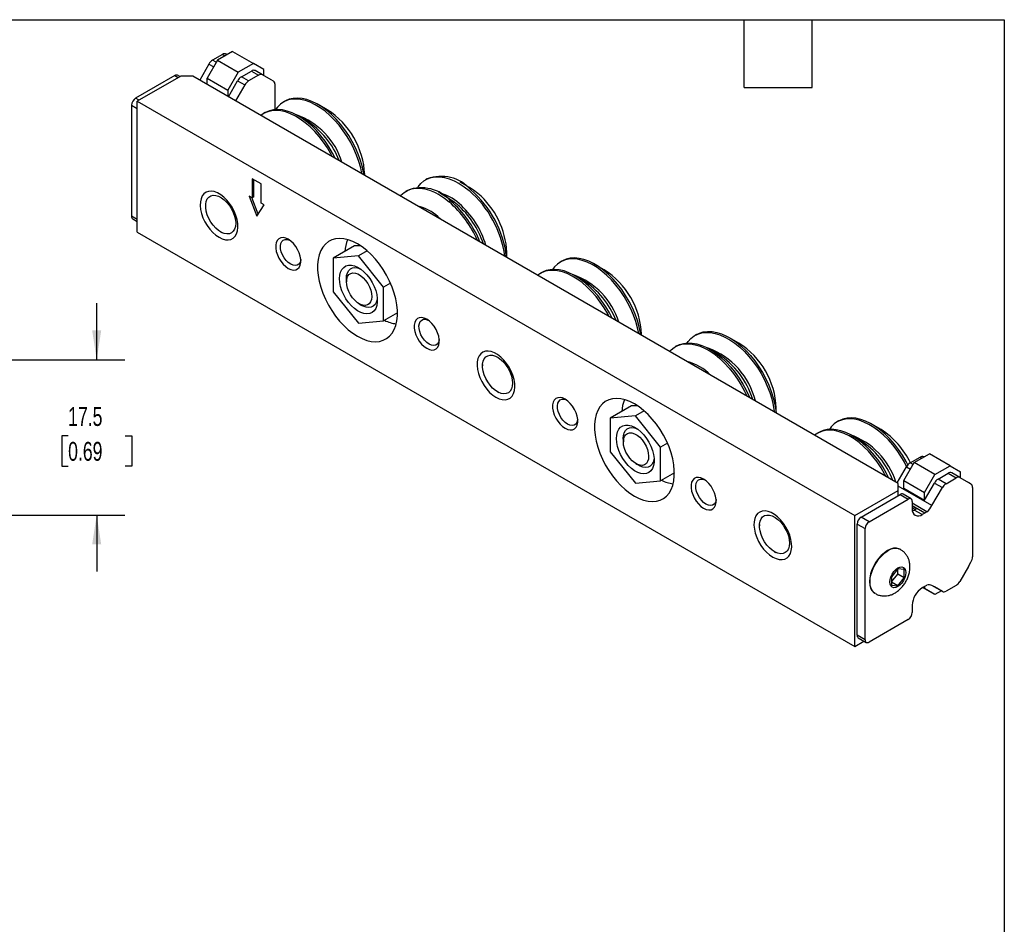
# Model space of a CAD drawing. Header units: millimetres. Extents: x 6 to 273, y 6 to 210.
# Tile 3 of 3: x 162 to 273, y 108 to 210. Entities that reach past the tile are written whole.
import ezdxf

# ---------------------------------------------------------------- set-up
doc = ezdxf.new("R2010")
doc.units = ezdxf.units.MM
doc.layers.add('DIMENSIONS', color=140, linetype='Continuous', lineweight=25)
doc.layers.add('TEXT', color=140, linetype='Continuous', lineweight=25)
doc.styles.add('SLDTEXTSTYLE0', font='TXT', dxfattribs={"width": 0.7})
doc.dimstyles.new('SLDDIMSTYLE6', dxfattribs={"dimtxt": 2.158008, "dimasz": 3.302, "dimexe": 0, "dimexo": 0.0625, "dimgap": 0.539502, "dimtad": 0, "dimtih": 1, "dimtoh": 1, "dimrnd": 1e-09, "dimzin": 12, "dimdsep": 46, "dimtxsty": 'SLDTEXTSTYLE0', "dimsah": 1, "dimcen": 0.09, "dimadec": 0, "dimazin": 3, "dimtfac": 1, "dimtmove": 0, "dimatfit": 0, "dimfxl": 0, "dimfrac": 2, "dimtolj": 1, "dimtzin": 12, "dimarcsym": 0})

# ---------------------------------------------------------------- blocks, each defined once
blk = doc.blocks.new('_D_11')
at = {"layer": 'DIMENSIONS'}
for p, q in [((171.08, 171.36), (171.08, 177.71)), ((160.7, 171.36), (174.25, 171.36)), ((167.87, 162.83), (167.15, 162.83)), ((167.15, 162.83), (167.15, 159.4)), ((174.28, 162.83), (175.01, 162.83)), ((175.01, 162.83), (175.01, 159.4)), ((167.15, 159.4), (167.87, 159.4)), ((175.01, 159.4), (174.28, 159.4)), ((159.43, 153.91), (174.25, 153.91)), ((171.08, 153.91), (171.08, 147.56))]:
    blk.add_line(p, q, dxfattribs=at)
for points in [[(171.08, 171.36), (171.59, 174.66), (170.57, 174.66)], [(171.08, 153.91), (170.57, 150.61), (171.59, 150.61)]]:
    blk.add_solid(points, dxfattribs=at)
at = {"layer": 'DIMENSIONS', "char_height": 2.117, "attachment_point": 1, "style": 'SLDTEXTSTYLE0'}
for s, insert in [('17.5', (167.87, 166.04)), ('0.69', (167.87, 162.13))]:
    blk.add_mtext(s, dxfattribs=dict(at, insert=insert))

msp = doc.modelspace()

# ---------------------------------------------------------------- linework, layer by layer
for p, q in [((186.356, 205.972), (184.649, 204.987)), ((186.356, 205.972), (188.689, 204.625)), ((184.649, 204.987), (183.482, 202.965)), ((185.23, 205.654), (184.104, 205.004)), ((184.52, 204.764), (184.104, 205.004)), ((184.649, 204.987), (186.983, 203.64)), ((185.23, 205.654), (185.517, 205.488)), ((185.763, 205.63), (185.649, 205.695)), ((183.685, 204.561), (182.651, 202.771)), ((183.685, 204.561), (184.224, 204.25)), ((186.983, 203.64), (185.815, 201.618)), ((188.689, 204.625), (186.983, 203.64)), ((187.336, 203.138), (188.462, 203.788)), ((188.462, 203.788), (189.272, 203.321)), ((189.856, 203.951), (188.689, 204.625)), ((189.691, 203.362), (188.881, 203.83)), ((189.856, 203.267), (189.856, 203.951)), ((179.854, 203.276), (175.453, 200.736)), ((180.527, 203.219), (175.633, 200.394)), ((179.854, 203.276), (180.239, 203.053)), ((180.425, 203.161), (180.171, 203.307)), ((181.874, 203.219), (180.527, 203.219)), ((261.134, 157.464), (181.874, 203.219)), ((183.482, 202.965), (185.815, 201.618)), ((183.482, 202.291), (183.482, 202.965)), ((185.883, 200.905), (186.917, 202.696)), ((186.917, 202.696), (187.726, 202.229)), ((188.145, 202.671), (187.336, 203.138)), ((189.272, 203.321), (188.145, 202.671)), ((190.666, 202.799), (189.691, 203.362)), ((190.942, 202.639), (190.666, 202.799)), ((185.815, 201.618), (185.815, 200.944)), ((187.726, 202.229), (186.692, 200.438)), ((191.115, 199.449), (191.115, 202.256)), ((175.839, 200.513), (175.453, 200.736)), ((175.633, 185.689), (175.633, 200.394)), ((175.633, 200.394), (256.24, 153.861)), ((192.238, 200.398), (192.059, 200.294)), ((175.004, 199.958), (175.004, 187.473)), ((175.004, 199.958), (175.633, 199.595)), ((196.989, 199.429), (195.947, 200.03)), ((190.011, 199.112), (189.831, 199.009)), ((194.642, 198.212), (193.72, 198.745)), ((189.574, 191.102), (188.561, 191.686)), ((188.561, 191.686), (188.561, 189.542)), ((188.741, 189.645), (188.741, 191.583)), ((201.191, 192.068), (201.191, 192.15)), ((208.212, 191.666), (208.032, 191.563)), ((189.574, 188.957), (189.574, 191.102)), ((205.985, 190.381), (205.805, 190.277)), ((212.963, 190.697), (211.921, 191.299)), ((188.561, 189.542), (188.223, 189.737)), ((188.223, 189.737), (189.067, 187.495)), ((189.207, 187.704), (188.503, 189.575)), ((188.741, 189.645), (188.561, 189.542)), ((210.616, 189.481), (209.694, 190.013)), ((183.321, 188.781), (183.321, 188.634)), ((189.067, 187.495), (189.912, 188.762)), ((189.912, 188.762), (189.574, 188.957)), ((175.633, 187.11), (175.004, 187.473)), ((175.136, 187.182), (175.633, 186.895)), ((209.413, 187.439), (209.779, 187.11)), ((175.633, 185.689), (256.24, 139.156)), ((185.008, 185.712), (185.135, 185.638)), ((200.058, 184.143), (197.662, 182.76)), ((200.667, 184.157), (200.058, 184.143)), ((200.49, 183.013), (197.662, 182.76)), ((197.662, 182.76), (197.662, 178.988)), ((201.473, 183.58), (200.49, 183.013)), ((203.319, 179.494), (200.49, 183.013)), ((217.165, 182.847), (217.165, 183.418)), ((223.346, 182.44), (223.166, 182.336)), ((228.096, 181.471), (227.055, 182.072)), ((199.141, 180.29), (199.135, 180.466)), ((199.141, 180.47), (199.141, 180.103)), ((221.119, 181.154), (220.939, 181.051)), ((225.75, 180.254), (224.828, 180.787)), ((204.099, 179.944), (203.319, 179.494)), ((203.319, 175.723), (203.319, 179.494)), ((197.662, 178.988), (200.49, 175.47)), ((200.562, 177.642), (200.879, 177.459)), ((204.873, 176.62), (203.319, 175.723)), ((200.49, 175.47), (203.319, 175.723)), ((232.298, 174.11), (232.298, 174.192)), ((238.479, 174.193), (238.3, 174.09)), ((243.23, 173.224), (242.188, 173.826)), ((236.252, 172.908), (236.073, 172.804)), ((240.883, 172.008), (239.961, 172.54)), ((214.428, 170.823), (214.428, 170.676)), ((216.116, 167.754), (216.243, 167.68)), ((231.166, 166.185), (228.769, 164.802)), ((231.774, 166.199), (231.166, 166.185)), ((247.432, 165.374), (247.432, 165.945)), ((231.598, 165.055), (228.769, 164.802)), ((232.58, 165.622), (231.598, 165.055)), ((234.426, 161.536), (231.598, 165.055)), ((228.769, 164.802), (228.769, 161.03)), ((254.453, 164.482), (254.274, 164.378)), ((259.204, 163.513), (258.162, 164.114)), ((252.226, 163.196), (252.047, 163.093)), ((256.857, 162.296), (255.935, 162.829)), ((230.249, 162.332), (230.242, 162.508)), ((230.249, 162.512), (230.249, 162.145)), ((235.206, 161.986), (234.426, 161.536)), ((234.426, 157.765), (234.426, 161.536)), ((228.769, 161.03), (231.598, 157.512)), ((262.466, 159.766), (263.592, 160.417)), ((262.923, 159.801), (264.629, 160.786)), ((263.592, 160.417), (263.791, 160.302)), ((264.036, 160.444), (264.011, 160.458)), ((266.962, 159.439), (264.629, 160.786)), ((231.67, 159.684), (231.987, 159.501)), ((261.013, 157.533), (262.047, 159.324)), ((261.755, 157.779), (262.923, 159.801)), ((262.047, 159.324), (262.497, 159.064)), ((262.794, 159.577), (262.466, 159.766)), ((265.256, 158.454), (262.923, 159.801)), ((265.256, 158.454), (266.962, 159.439)), ((266.962, 159.439), (268.13, 158.765)), ((235.98, 158.662), (234.426, 157.765)), ((264.089, 156.432), (265.256, 158.454)), ((265.609, 157.952), (266.735, 158.602)), ((266.735, 158.602), (267.633, 158.084)), ((268.052, 158.125), (267.154, 158.644)), ((268.13, 158.081), (268.13, 158.765)), ((231.598, 157.512), (234.426, 157.765)), ((261.134, 156.686), (261.134, 157.464)), ((264.923, 154.973), (261.134, 157.16)), ((261.755, 157.779), (264.089, 156.432)), ((261.755, 156.949), (261.755, 157.779)), ((264.089, 155.602), (265.19, 157.51)), ((265.19, 157.51), (266.088, 156.991)), ((266.507, 157.434), (265.609, 157.952)), ((266.507, 157.434), (267.633, 158.084)), ((268.052, 158.125), (269.028, 157.562)), ((269.304, 157.402), (269.028, 157.562)), ((256.24, 153.861), (261.134, 156.686)), ((256.958, 153.684), (261.358, 156.224)), ((261.134, 156.095), (261.134, 156.686)), ((261.186, 156.124), (261.134, 156.154)), ((261.358, 156.224), (262.256, 155.706)), ((262.574, 155.737), (261.676, 156.256)), ((261.755, 156.949), (264.089, 155.602)), ((264.089, 155.602), (264.089, 156.432)), ((264.923, 154.973), (266.088, 156.991)), ((269.477, 157.018), (269.477, 149.208)), ((257.856, 153.165), (262.256, 155.706)), ((262.706, 155.446), (262.706, 154.617)), ((264.358, 154.293), (262.706, 155.247)), ((264.123, 154.128), (262.706, 154.946)), ((263.191, 154.627), (262.706, 154.907)), ((256.24, 139.156), (256.24, 153.861)), ((262.706, 154.742), (263.047, 154.545)), ((262.726, 154.382), (262.939, 154.482)), ((262.939, 154.482), (263.191, 154.627)), ((263.837, 153.963), (262.939, 154.482)), ((264.123, 154.128), (263.837, 153.963)), ((264.358, 154.293), (264.123, 154.128)), ((245.536, 152.865), (245.536, 152.718)), ((256.509, 152.906), (257.407, 152.388)), ((256.509, 140.421), (256.509, 152.906)), ((257.856, 153.165), (256.958, 153.684)), ((257.407, 139.903), (257.407, 152.388)), ((247.223, 149.796), (247.35, 149.722)), ((261.403, 150.032), (261.347, 150.065)), ((269.028, 148.146), (269.304, 148.624)), ((261.088, 147.881), (260.37, 146.988)), ((260.37, 146.413), (261.07, 147.284)), ((261.07, 147.284), (261.07, 147.859)), ((261.807, 146.859), (261.07, 147.284)), ((261.807, 147.817), (261.088, 147.881)), ((261.807, 146.859), (261.807, 147.817)), ((269.028, 148.146), (268.052, 146.456)), ((260.37, 146.988), (260.37, 146.03)), ((261.088, 145.965), (260.37, 146.38)), ((260.37, 146.03), (261.088, 145.965)), ((261.088, 145.965), (261.807, 146.859)), ((264.089, 145.9), (264.358, 146.023)), ((258.497, 145.129), (258.553, 145.096)), ((264.089, 145.9), (263.822, 145.742)), ((264.089, 145.647), (263.872, 145.772)), ((265.256, 144.973), (263.872, 145.772)), ((264.089, 145.9), (264.089, 145.647)), ((265.256, 144.973), (264.089, 145.647)), ((265.19, 145.84), (264.912, 146.001)), ((266.088, 145.322), (264.923, 145.995)), ((266.088, 145.322), (265.19, 145.84)), ((265.975, 145.387), (265.256, 144.973)), ((267.633, 146.014), (266.507, 145.363)), ((262.706, 143.791), (262.706, 142.962)), ((262.256, 142.184), (257.856, 139.644)), ((256.24, 139.156), (257.284, 139.759)), ((257.407, 139.903), (256.509, 140.421)), ((256.641, 140.131), (257.539, 139.612))]:
    msp.add_line(p, q)
at = {"flags": 128}
for points in [[(200.883, 192.245), (200.746, 192.899), (200.542, 193.616), (200.285, 194.337), (199.976, 195.052), (199.62, 195.754), (199.22, 196.435), (198.781, 197.086), (198.308, 197.702), (197.806, 198.273), (197.281, 198.795), (196.738, 199.261), (196.185, 199.666), (195.627, 200.006), (195.071, 200.275), (194.522, 200.473), (193.988, 200.595), (193.473, 200.641), (192.985, 200.611), (192.528, 200.504), (192.108, 200.322), (191.729, 200.067), (191.396, 199.742), (191.179, 199.454)], [(201.1, 192.12), (201.072, 192.296), (200.925, 193.002), (200.722, 193.72), (200.465, 194.441), (200.156, 195.156), (199.8, 195.858), (199.4, 196.539), (198.961, 197.19), (198.487, 197.805), (197.985, 198.377), (197.46, 198.899), (196.918, 199.365), (196.365, 199.77), (195.807, 200.109), (195.25, 200.379), (194.702, 200.576), (194.167, 200.699), (193.653, 200.745), (193.165, 200.715), (192.708, 200.608), (192.288, 200.426), (192.238, 200.398)], [(197.552, 194.169), (197.393, 194.469), (196.993, 195.149), (196.554, 195.801), (196.081, 196.416), (195.579, 196.988), (195.054, 197.51), (194.511, 197.976), (193.958, 198.381), (193.4, 198.72), (192.844, 198.99), (192.295, 199.187), (191.76, 199.309), (191.246, 199.356), (190.758, 199.325), (190.301, 199.218), (189.881, 199.036), (189.527, 198.801)], [(197.876, 193.982), (197.573, 194.572), (197.173, 195.253), (196.734, 195.904), (196.26, 196.52), (195.758, 197.091), (195.233, 197.613), (194.691, 198.079), (194.138, 198.484), (193.58, 198.824), (193.023, 199.093), (192.475, 199.291), (191.94, 199.413), (191.426, 199.459), (190.937, 199.429), (190.481, 199.322), (190.06, 199.14), (190.011, 199.112)], [(207.153, 190.722), (207.186, 190.771), (207.488, 191.139), (207.838, 191.438), (208.233, 191.667), (208.667, 191.821), (209.136, 191.9), (209.635, 191.902), (210.158, 191.827), (210.698, 191.677), (211.25, 191.452), (211.808, 191.156), (212.365, 190.792), (212.915, 190.364)], [(184.829, 185.107), (185.187, 184.935), (185.535, 184.839), (185.863, 184.821), (186.161, 184.881), (186.421, 185.019), (186.635, 185.229), (186.797, 185.507), (186.902, 185.843), (186.948, 186.229), (186.933, 186.653), (186.857, 187.103), (186.723, 187.566), (186.534, 188.029), (186.297, 188.478), (186.017, 188.9), (185.703, 189.284), (185.363, 189.619), (185.009, 189.894), (184.649, 190.101), (184.294, 190.236), (183.955, 190.293), (183.641, 190.272), (183.361, 190.172), (183.123, 189.998), (182.935, 189.753), (182.8, 189.445), (182.725, 189.082), (182.709, 188.676), (182.755, 188.238), (182.86, 187.78), (183.022, 187.315), (183.236, 186.857), (183.496, 186.42), (183.794, 186.015), (184.122, 185.655), (184.47, 185.349), (184.829, 185.107)], [(205.179, 189.766), (205.261, 189.853), (205.611, 190.153), (206.006, 190.381), (206.44, 190.535), (206.909, 190.614), (207.408, 190.616), (207.93, 190.541), (208.471, 190.391), (209.023, 190.166), (209.581, 189.87), (210.138, 189.506), (210.688, 189.078)], [(213.903, 190.031), (213.402, 190.417), (212.963, 190.697)], [(186.696, 186.686), (186.665, 186.335), (186.575, 186.032), (186.428, 185.787), (186.23, 185.611), (185.987, 185.508), (185.709, 185.483), (185.406, 185.537), (185.089, 185.667), (184.768, 185.87), (184.456, 186.137), (184.165, 186.46), (183.903, 186.826), (183.682, 187.221), (183.508, 187.633), (183.389, 188.046), (183.328, 188.445), (183.328, 188.815), (183.389, 189.144), (183.508, 189.419), (183.682, 189.631), (183.903, 189.771), (184.165, 189.835), (184.456, 189.82), (184.768, 189.728), (185.089, 189.56), (185.406, 189.324), (185.709, 189.028), (185.987, 188.683), (186.23, 188.3), (186.428, 187.894), (186.575, 187.48), (186.665, 187.073), (186.696, 186.686)], [(211.583, 188.796), (211.078, 189.185), (210.616, 189.481)], [(192.606, 181.621), (192.9, 181.487), (193.181, 181.43), (193.437, 181.453), (193.657, 181.554), (193.83, 181.73), (193.951, 181.973), (194.012, 182.271), (194.012, 182.613), (193.951, 182.982), (193.83, 183.363), (193.657, 183.74), (193.437, 184.095), (193.181, 184.414), (192.9, 184.681), (192.606, 184.887), (192.312, 185.021), (192.03, 185.078), (191.774, 185.055), (191.555, 184.953), (191.381, 184.777), (191.261, 184.535), (191.199, 184.236), (191.199, 183.895), (191.261, 183.526), (191.381, 183.144), (191.555, 182.768), (191.774, 182.412), (192.03, 182.094), (192.312, 181.826), (192.606, 181.621)], [(192.874, 182.085), (192.609, 182.273), (192.359, 182.523), (192.137, 182.82), (191.954, 183.149), (191.821, 183.492), (191.745, 183.83), (191.729, 184.146), (191.776, 184.422), (191.881, 184.643), (192.04, 184.798), (192.244, 184.878), (192.482, 184.879), (192.741, 184.8), (192.747, 184.797)], [(200.383, 173.994), (200.904, 173.728), (201.418, 173.536), (201.918, 173.42), (202.398, 173.382), (202.85, 173.423), (203.269, 173.541), (203.649, 173.735), (203.984, 174.004), (204.271, 174.342), (204.505, 174.745), (204.684, 175.209), (204.804, 175.726), (204.865, 176.29), (204.865, 176.893), (204.804, 177.527), (204.684, 178.183), (204.505, 178.853), (204.271, 179.527), (203.984, 180.196), (203.649, 180.852), (203.269, 181.485), (202.85, 182.087), (202.398, 182.649), (201.918, 183.165), (201.418, 183.627), (200.904, 184.028), (200.383, 184.364), (199.861, 184.63), (199.347, 184.822), (198.847, 184.938), (198.367, 184.976), (197.915, 184.935), (197.496, 184.817), (197.117, 184.623), (196.781, 184.355), (196.494, 184.016), (196.26, 183.613), (196.081, 183.149), (195.961, 182.632), (195.9, 182.068), (195.9, 181.465), (195.961, 180.831), (196.081, 180.175), (196.26, 179.505), (196.494, 178.831), (196.781, 178.162), (197.117, 177.506), (197.496, 176.873), (197.915, 176.271), (198.367, 175.709), (198.847, 175.193), (199.347, 174.732), (199.861, 174.33), (200.383, 173.994)], [(194.013, 182.604), (194.002, 182.527), (193.926, 182.277), (193.793, 182.087), (193.61, 181.969), (193.388, 181.929), (193.138, 181.968), (192.874, 182.085)], [(231.991, 174.287), (231.853, 174.941), (231.65, 175.658), (231.393, 176.379), (231.084, 177.094), (230.728, 177.796), (230.328, 178.477), (229.889, 179.128), (229.415, 179.744), (228.913, 180.315), (228.388, 180.837), (227.846, 181.303), (227.293, 181.708), (226.735, 182.047), (226.178, 182.317), (225.63, 182.515), (225.095, 182.637), (224.581, 182.683), (224.093, 182.653), (223.636, 182.546), (223.216, 182.364), (222.837, 182.109), (222.504, 181.784), (222.287, 181.496)], [(232.208, 174.162), (232.18, 174.338), (232.033, 175.044), (231.83, 175.762), (231.572, 176.483), (231.264, 177.198), (230.907, 177.9), (230.507, 178.581), (230.068, 179.232), (229.595, 179.847), (229.093, 180.419), (228.568, 180.941), (228.026, 181.407), (227.472, 181.812), (226.914, 182.151), (226.358, 182.421), (225.809, 182.618), (225.275, 182.741), (224.76, 182.787), (224.272, 182.756), (223.815, 182.65), (223.395, 182.468), (223.346, 182.44)], [(198.369, 180.466), (198.399, 180.862), (198.49, 181.212), (198.638, 181.505), (198.84, 181.733), (199.089, 181.889), (199.378, 181.969), (199.699, 181.971), (200.043, 181.894), (200.4, 181.741), (200.76, 181.515), (201.111, 181.225), (201.445, 180.877), (201.752, 180.483), (202.022, 180.052), (202.248, 179.598), (202.423, 179.134), (202.543, 178.673), (202.604, 178.229), (202.604, 177.813), (202.543, 177.439), (202.423, 177.116), (202.248, 176.855), (202.022, 176.662), (201.752, 176.544), (201.445, 176.503), (201.111, 176.54), (200.76, 176.656), (200.4, 176.846), (200.043, 177.105), (199.699, 177.425), (199.378, 177.797), (199.089, 178.211), (198.84, 178.655), (198.638, 179.116), (198.49, 179.58), (198.399, 180.034), (198.369, 180.466)], [(199.135, 180.466), (199.164, 180.818), (199.252, 181.123), (199.395, 181.372), (199.588, 181.556), (199.826, 181.669), (200.098, 181.707), (200.397, 181.668), (200.692, 181.564)], [(228.984, 176.024), (228.68, 176.614), (228.28, 177.295), (227.841, 177.946), (227.368, 178.562), (226.866, 179.133), (226.341, 179.655), (225.799, 180.121), (225.245, 180.526), (224.687, 180.865), (224.131, 181.135), (223.582, 181.333), (223.048, 181.455), (222.533, 181.501), (222.045, 181.471), (221.588, 181.364), (221.168, 181.182), (221.119, 181.154)], [(199.177, 180.45), (199.274, 180.718), (199.426, 180.924), (199.629, 181.059), (199.872, 181.115), (200.145, 181.092), (200.437, 180.99), (200.734, 180.812), (201.023, 180.568), (201.293, 180.268), (201.53, 179.925), (201.725, 179.554), (201.87, 179.171), (201.957, 178.792), (201.983, 178.436), (201.947, 178.116), (201.851, 177.847), (201.698, 177.641), (201.495, 177.507), (201.252, 177.45), (200.979, 177.473), (200.687, 177.576), (200.39, 177.753), (200.101, 177.997), (199.832, 178.297), (199.594, 178.64), (199.399, 179.012), (199.255, 179.395), (199.168, 179.773), (199.141, 180.13), (199.177, 180.45)], [(228.66, 176.211), (228.501, 176.511), (228.101, 177.191), (227.662, 177.843), (227.188, 178.458), (226.686, 179.03), (226.161, 179.551), (225.619, 180.018), (225.066, 180.422), (224.508, 180.762), (223.951, 181.032), (223.403, 181.229), (222.868, 181.351), (222.354, 181.398), (221.865, 181.367), (221.409, 181.26), (220.988, 181.078), (220.635, 180.843)], [(202.602, 178.254), (202.582, 178.107), (202.494, 177.801), (202.351, 177.552), (202.158, 177.368), (201.921, 177.256), (201.648, 177.218), (201.349, 177.257), (201.034, 177.371), (200.723, 177.549)], [(208.159, 172.642), (208.453, 172.508), (208.735, 172.451), (208.991, 172.474), (209.21, 172.575), (209.384, 172.751), (209.504, 172.994), (209.566, 173.292), (209.566, 173.634), (209.504, 174.003), (209.384, 174.384), (209.21, 174.761), (208.991, 175.116), (208.735, 175.435), (208.453, 175.702), (208.159, 175.908), (207.865, 176.042), (207.584, 176.099), (207.328, 176.076), (207.108, 175.974), (206.935, 175.798), (206.814, 175.556), (206.753, 175.257), (206.753, 174.916), (206.814, 174.547), (206.935, 174.165), (207.108, 173.789), (207.328, 173.433), (207.584, 173.115), (207.865, 172.847), (208.159, 172.642)], [(208.427, 173.106), (208.163, 173.294), (207.913, 173.544), (207.691, 173.841), (207.508, 174.17), (207.375, 174.513), (207.299, 174.851), (207.283, 175.167), (207.329, 175.443), (207.435, 175.664), (207.594, 175.819), (207.798, 175.899), (208.035, 175.9), (208.294, 175.821), (208.301, 175.818)], [(237.42, 173.249), (237.527, 173.399), (237.842, 173.75), (238.204, 174.031), (238.609, 174.241), (239.053, 174.376), (239.53, 174.434), (240.036, 174.417), (240.563, 174.322), (241.107, 174.153), (241.662, 173.909), (242.22, 173.595), (242.776, 173.214), (243.323, 172.77), (243.855, 172.268), (244.366, 171.714), (244.851, 171.115), (245.303, 170.476), (245.718, 169.805), (246.091, 169.11), (246.418, 168.399), (246.695, 167.679), (246.918, 166.959), (247.086, 166.248), (247.197, 165.552), (247.202, 165.506)], [(238.479, 174.193), (238.789, 174.344), (239.233, 174.479), (239.71, 174.538), (240.215, 174.52), (240.743, 174.426), (241.287, 174.256), (241.841, 174.013), (242.399, 173.699), (242.955, 173.318), (243.502, 172.874), (244.034, 172.372), (244.546, 171.818), (245.03, 171.218), (245.483, 170.579), (245.898, 169.909), (246.271, 169.214), (246.597, 168.502), (246.874, 167.783), (247.098, 167.063), (247.266, 166.351), (247.376, 165.656), (247.404, 165.39)], [(209.567, 173.625), (209.556, 173.548), (209.48, 173.298), (209.347, 173.108), (209.164, 172.99), (208.942, 172.95), (208.692, 172.989), (208.427, 173.106)], [(235.447, 172.293), (235.615, 172.464), (235.977, 172.746), (236.382, 172.955), (236.826, 173.09), (237.303, 173.149), (237.808, 173.131), (238.336, 173.037), (238.88, 172.867), (239.434, 172.624), (239.993, 172.31), (240.548, 171.929), (241.096, 171.485), (241.628, 170.983), (242.139, 170.429), (242.624, 169.829), (243.076, 169.19), (243.491, 168.519), (243.864, 167.824), (244.115, 167.288)], [(236.252, 172.908), (236.562, 173.059), (237.005, 173.194), (237.483, 173.252), (237.988, 173.235), (238.516, 173.14), (239.06, 172.971), (239.614, 172.727), (240.172, 172.413), (240.728, 172.032), (241.275, 171.588), (241.807, 171.086), (242.319, 170.532), (242.803, 169.933), (243.256, 169.294), (243.671, 168.623), (244.044, 167.928), (244.37, 167.217), (244.412, 167.117)], [(215.936, 167.149), (216.295, 166.977), (216.643, 166.881), (216.971, 166.863), (217.269, 166.923), (217.529, 167.061), (217.743, 167.271), (217.905, 167.549), (218.01, 167.885), (218.056, 168.271), (218.04, 168.695), (217.965, 169.145), (217.831, 169.608), (217.642, 170.071), (217.404, 170.52), (217.124, 170.942), (216.81, 171.326), (216.471, 171.661), (216.116, 171.936), (215.756, 172.143), (215.402, 172.278), (215.063, 172.335), (214.748, 172.314), (214.469, 172.214), (214.231, 172.04), (214.042, 171.795), (213.908, 171.487), (213.832, 171.124), (213.817, 170.718), (213.863, 170.28), (213.968, 169.822), (214.13, 169.357), (214.344, 168.899), (214.604, 168.462), (214.902, 168.057), (215.23, 167.697), (215.578, 167.391), (215.936, 167.149)], [(217.803, 168.728), (217.773, 168.377), (217.683, 168.074), (217.536, 167.829), (217.337, 167.652), (217.095, 167.55), (216.817, 167.525), (216.514, 167.579), (216.196, 167.709), (215.876, 167.912), (215.564, 168.179), (215.272, 168.502), (215.011, 168.867), (214.789, 169.263), (214.616, 169.675), (214.497, 170.088), (214.436, 170.487), (214.436, 170.857), (214.497, 171.186), (214.616, 171.461), (214.789, 171.673), (215.011, 171.813), (215.272, 171.877), (215.564, 171.862), (215.876, 171.77), (216.196, 171.602), (216.514, 171.366), (216.817, 171.07), (217.095, 170.725), (217.337, 170.342), (217.536, 169.936), (217.683, 169.522), (217.773, 169.114), (217.803, 168.728)], [(223.713, 163.663), (224.007, 163.529), (224.288, 163.472), (224.544, 163.495), (224.764, 163.596), (224.938, 163.772), (225.058, 164.015), (225.12, 164.313), (225.12, 164.654), (225.058, 165.024), (224.938, 165.405), (224.764, 165.782), (224.544, 166.137), (224.288, 166.456), (224.007, 166.723), (223.713, 166.929), (223.419, 167.063), (223.138, 167.12), (222.882, 167.097), (222.662, 166.995), (222.488, 166.819), (222.368, 166.577), (222.307, 166.278), (222.307, 165.937), (222.368, 165.568), (222.488, 165.186), (222.662, 164.81), (222.882, 164.454), (223.138, 164.136), (223.419, 163.868), (223.713, 163.663)], [(223.981, 164.127), (223.717, 164.315), (223.467, 164.565), (223.244, 164.862), (223.062, 165.191), (222.929, 165.534), (222.852, 165.872), (222.837, 166.188), (222.883, 166.464), (222.989, 166.685), (223.148, 166.84), (223.351, 166.92), (223.589, 166.921), (223.848, 166.842), (223.854, 166.839)], [(231.49, 156.036), (232.011, 155.77), (232.526, 155.578), (233.026, 155.462), (233.505, 155.424), (233.958, 155.465), (234.376, 155.583), (234.756, 155.777), (235.092, 156.046), (235.379, 156.384), (235.613, 156.787), (235.792, 157.251), (235.912, 157.768), (235.973, 158.332), (235.973, 158.935), (235.912, 159.569), (235.792, 160.225), (235.613, 160.895), (235.379, 161.569), (235.092, 162.238), (234.756, 162.894), (234.376, 163.527), (233.958, 164.129), (233.505, 164.691), (233.026, 165.207), (232.526, 165.669), (232.011, 166.07), (231.49, 166.406), (230.969, 166.672), (230.455, 166.864), (229.954, 166.98), (229.475, 167.018), (229.023, 166.977), (228.604, 166.859), (228.224, 166.665), (227.889, 166.396), (227.602, 166.058), (227.367, 165.655), (227.189, 165.191), (227.068, 164.674), (227.008, 164.11), (227.008, 163.507), (227.068, 162.873), (227.189, 162.217), (227.367, 161.547), (227.602, 160.873), (227.889, 160.204), (228.224, 159.548), (228.604, 158.915), (229.023, 158.313), (229.475, 157.751), (229.954, 157.235), (230.455, 156.774), (230.969, 156.372), (231.49, 156.036)], [(262.216, 159.559), (262.015, 159.942), (261.615, 160.623), (261.176, 161.274), (260.703, 161.889), (260.201, 162.461), (259.676, 162.983), (259.133, 163.449), (258.58, 163.854), (258.022, 164.193), (257.465, 164.463), (256.917, 164.66), (256.382, 164.783), (255.868, 164.829), (255.38, 164.798), (254.923, 164.692), (254.503, 164.51), (254.453, 164.482)], [(225.12, 164.646), (225.11, 164.569), (225.034, 164.319), (224.901, 164.129), (224.718, 164.011), (224.496, 163.971), (224.246, 164.01), (223.981, 164.127)], [(229.477, 162.508), (229.507, 162.904), (229.598, 163.254), (229.746, 163.547), (229.947, 163.775), (230.196, 163.931), (230.486, 164.011), (230.807, 164.013), (231.151, 163.936), (231.508, 163.783), (231.867, 163.557), (232.219, 163.267), (232.553, 162.919), (232.859, 162.525), (233.129, 162.094), (233.355, 161.64), (233.531, 161.176), (233.651, 160.715), (233.712, 160.271), (233.712, 159.855), (233.651, 159.481), (233.531, 159.158), (233.355, 158.897), (233.129, 158.704), (232.859, 158.586), (232.553, 158.545), (232.219, 158.582), (231.867, 158.698), (231.508, 158.888), (231.151, 159.147), (230.807, 159.467), (230.486, 159.839), (230.196, 160.253), (229.947, 160.697), (229.746, 161.158), (229.598, 161.622), (229.507, 162.076), (229.477, 162.508)], [(230.242, 162.508), (230.272, 162.86), (230.36, 163.165), (230.503, 163.414), (230.696, 163.598), (230.933, 163.711), (231.206, 163.749), (231.505, 163.71), (231.799, 163.606)], [(262.077, 159.374), (261.835, 159.838), (261.435, 160.519), (260.996, 161.17), (260.523, 161.786), (260.021, 162.357), (259.496, 162.879), (258.954, 163.345), (258.4, 163.75), (257.842, 164.089), (257.286, 164.359), (256.737, 164.556), (256.203, 164.679), (255.688, 164.725), (255.2, 164.695), (254.743, 164.588), (254.323, 164.406), (253.945, 164.151), (253.612, 163.826), (253.394, 163.538)], [(233.055, 160.893), (233.09, 160.531), (233.064, 160.205), (232.977, 159.927), (232.833, 159.711), (232.638, 159.565), (232.4, 159.496), (232.131, 159.506), (231.841, 159.597), (231.544, 159.763), (231.253, 159.997), (230.98, 160.289), (230.736, 160.626), (230.534, 160.994), (230.381, 161.377), (230.285, 161.757), (230.249, 162.118), (230.275, 162.445), (230.362, 162.722), (230.507, 162.939), (230.702, 163.085), (230.939, 163.154), (231.209, 163.143), (231.498, 163.053), (231.795, 162.887), (232.087, 162.653), (232.36, 162.361), (232.603, 162.023), (232.805, 161.655), (232.958, 161.273), (233.055, 160.893)], [(259.767, 158.253), (259.608, 158.553), (259.208, 159.233), (258.769, 159.885), (258.296, 160.5), (257.794, 161.072), (257.269, 161.593), (256.727, 162.059), (256.173, 162.464), (255.615, 162.804), (255.059, 163.074), (254.51, 163.271), (253.976, 163.393), (253.461, 163.44), (252.973, 163.409), (252.516, 163.302), (252.096, 163.12), (251.742, 162.885)], [(260.091, 158.065), (259.788, 158.656), (259.388, 159.337), (258.949, 159.988), (258.476, 160.604), (257.974, 161.175), (257.448, 161.697), (256.906, 162.163), (256.353, 162.568), (255.795, 162.907), (255.238, 163.177), (254.69, 163.374), (254.155, 163.497), (253.641, 163.543), (253.153, 163.513), (252.696, 163.406), (252.276, 163.224), (252.226, 163.196)], [(233.71, 160.296), (233.69, 160.149), (233.602, 159.843), (233.459, 159.594), (233.266, 159.41), (233.028, 159.297), (232.756, 159.26), (232.457, 159.299), (232.141, 159.413), (231.831, 159.591)], [(239.267, 154.684), (239.561, 154.55), (239.842, 154.493), (240.098, 154.516), (240.318, 154.617), (240.492, 154.793), (240.612, 155.036), (240.674, 155.334), (240.674, 155.675), (240.612, 156.045), (240.492, 156.426), (240.318, 156.803), (240.098, 157.158), (239.842, 157.477), (239.561, 157.744), (239.267, 157.95), (238.973, 158.084), (238.692, 158.141), (238.436, 158.118), (238.216, 158.016), (238.042, 157.84), (237.922, 157.598), (237.861, 157.299), (237.861, 156.958), (237.922, 156.589), (238.042, 156.207), (238.216, 155.831), (238.436, 155.475), (238.692, 155.157), (238.973, 154.889), (239.267, 154.684)], [(239.535, 155.148), (239.271, 155.336), (239.021, 155.586), (238.798, 155.883), (238.616, 156.212), (238.483, 156.555), (238.406, 156.893), (238.391, 157.209), (238.437, 157.485), (238.542, 157.706), (238.701, 157.861), (238.905, 157.941), (239.143, 157.942), (239.402, 157.863), (239.408, 157.86)], [(240.674, 155.667), (240.664, 155.59), (240.588, 155.34), (240.454, 155.15), (240.272, 155.032), (240.049, 154.992), (239.799, 155.031), (239.535, 155.148)], [(247.044, 149.191), (247.402, 149.019), (247.751, 148.923), (248.079, 148.905), (248.377, 148.965), (248.636, 149.103), (248.85, 149.313), (249.012, 149.591), (249.118, 149.927), (249.163, 150.313), (249.148, 150.737), (249.072, 151.187), (248.938, 151.65), (248.749, 152.113), (248.512, 152.562), (248.232, 152.984), (247.918, 153.368), (247.578, 153.703), (247.224, 153.977), (246.864, 154.185), (246.509, 154.32), (246.17, 154.377), (245.856, 154.356), (245.576, 154.256), (245.338, 154.082), (245.15, 153.837), (245.016, 153.529), (244.94, 153.166), (244.925, 152.76), (244.97, 152.322), (245.076, 151.863), (245.238, 151.399), (245.452, 150.941), (245.711, 150.504), (246.009, 150.099), (246.337, 149.739), (246.685, 149.433), (247.044, 149.191)], [(248.911, 150.77), (248.881, 150.419), (248.79, 150.116), (248.643, 149.871), (248.445, 149.694), (248.202, 149.592), (247.925, 149.567), (247.621, 149.621), (247.304, 149.751), (246.983, 149.954), (246.672, 150.221), (246.38, 150.544), (246.118, 150.909), (245.897, 151.305), (245.724, 151.717), (245.604, 152.13), (245.544, 152.529), (245.544, 152.899), (245.604, 153.228), (245.724, 153.503), (245.897, 153.715), (246.118, 153.855), (246.38, 153.919), (246.672, 153.904), (246.983, 153.812), (247.304, 153.644), (247.621, 153.408), (247.925, 153.112), (248.202, 152.766), (248.445, 152.384), (248.643, 151.978), (248.79, 151.564), (248.881, 151.156), (248.911, 150.77)], [(261.347, 150.065), (261.217, 150.127), (260.929, 150.194), (260.611, 150.182), (260.272, 150.091), (259.922, 149.924), (259.572, 149.687), (259.232, 149.386), (258.914, 149.031), (258.626, 148.632), (258.378, 148.202), (258.176, 147.753), (258.028, 147.3), (257.937, 146.855), (257.906, 146.434), (257.937, 146.047), (258.028, 145.708), (258.176, 145.426), (258.378, 145.21), (258.497, 145.129)], [(258.558, 145.093), (258.434, 145.177), (258.233, 145.393), (258.084, 145.675), (257.994, 146.014), (257.963, 146.401), (257.994, 146.823), (258.084, 147.267), (258.233, 147.72), (258.434, 148.169), (258.683, 148.599), (258.971, 148.998), (259.289, 149.353), (259.628, 149.654), (259.978, 149.891)], [(261.088, 147.969), (261.323, 148.068), (261.541, 148.09), (261.728, 148.032), (261.872, 147.898), (261.963, 147.699), (261.993, 147.446), (261.963, 147.158), (261.872, 146.853), (261.728, 146.554), (261.541, 146.279), (261.323, 146.049), (261.088, 145.878), (260.854, 145.779), (260.636, 145.757), (260.448, 145.815), (260.305, 145.948), (260.214, 146.148), (260.183, 146.401), (260.214, 146.689), (260.305, 146.993), (260.448, 147.293), (260.636, 147.567), (260.854, 147.798), (261.088, 147.969)]]:
    msp.add_lwpolyline(points, dxfattribs=at)
for centre, radius, start, end in [((184.744, 203.978), 1.209, 121.95468, 151.14439), ((185.476, 205.311), 0.421, 65.68607, 125.61817), ((188.707, 203.446), 0.421, 65.68607, 125.61817), ((180.04, 203.016), 0.319, 65.69288, 125.61758), ((187.975, 202.113), 1.209, 121.95468, 151.14439), ((188.785, 201.645), 1.209, 121.95468, 151.14439), ((189.517, 202.978), 0.421, 65.68607, 125.61817), ((190.695, 202.297), 0.422, 354.39812, 54.18513), ((175.979, 199.914), 0.976, 122.60548, 177.39452), ((192.091, 191.749), 9.108, 2.52047, 57.47415), ((190.772, 191.087), 8.24, 17.33405, 70.49021), ((189.668, 190.39), 9.27, 21.10486, 57.5491), ((209.785, 187.531), 4.424, 41.58135, 110.8254), ((207.558, 186.245), 4.424, 41.58135, 110.8254), ((205.129, 181.34), 11.918, 7.90776, 49.2141), ((205.356, 181.479), 11.861, 6.703, 49.27555), ((208.223, 184.938), 5.338, 48.11863, 76.17757), ((202.878, 180.015), 12.16, 22.10253, 48.92533), ((207.921, 182.97), 9.255, 2.77851, 49.729), ((205.964, 183.601), 5.161, 48.0557, 76.54205), ((202.714, 179.927), 12.138, 23.47322, 48.93506), ((204.962, 181.21), 10.068, 18.30543, 48.88372), ((205.175, 181.334), 10.057, 16.57768, 48.90021), ((175.306, 187.435), 0.304, 172.74417, 235.94365), ((202.749, 183.333), 3.788, 156.50735, 177.29096), ((223.199, 173.791), 9.108, 2.52047, 57.47415), ((221.88, 173.129), 8.24, 17.33405, 70.49021), ((220.776, 172.432), 9.27, 21.10486, 57.5491), ((205.163, 179.151), 3.788, 242.7027, 263.48824), ((236.949, 164.772), 8.365, 13.53763, 70.32512), ((238.386, 165.575), 9.054, 2.34072, 57.6539), ((235.808, 164.081), 9.412, 17.42681, 57.37038), ((236.055, 165.743), 5.577, 44.29891, 75.70647), ((233.857, 165.375), 3.788, 156.50735, 177.29096), ((252.987, 155.171), 8.24, 17.33405, 70.49021), ((254.43, 155.989), 8.91, 25.19023, 57.60075), ((251.883, 154.474), 9.27, 21.10486, 57.5491), ((263.838, 160.074), 0.421, 65.68607, 125.61817), ((263.106, 158.741), 1.209, 121.95467, 151.1444), ((266.981, 158.26), 0.421, 65.68607, 125.61817), ((236.271, 161.193), 3.788, 242.7027, 263.48824), ((266.249, 156.926), 1.209, 121.95468, 151.14439), ((267.147, 156.408), 1.209, 121.95468, 151.14439), ((267.879, 157.741), 0.421, 65.68607, 125.61817), ((269.057, 157.06), 0.422, 354.39812, 54.18513), ((261.544, 155.965), 0.319, 65.69288, 125.61758), ((262.432, 155.491), 0.277, 350.78596, 129.20329), ((262.739, 156.212), 2.511, 310.15508, 330.43541), ((263.395, 154.505), 0.699, 170.79639, 309.20497), ((257.484, 152.862), 0.976, 122.60548, 177.39452), ((258.382, 152.343), 0.976, 122.60548, 177.39452), ((260.809, 148.77), 1.395, 64.76879, 126.53072), ((268.269, 149.249), 1.209, 328.89938, 358.04738), ((264.609, 145.386), 0.685, 62.7594, 111.54699), ((266.993, 147.039), 1.209, 301.95467, 331.14438), ((265.167, 143.678), 2.464, 123.07519, 177.35888), ((266.262, 145.706), 0.421, 245.68603, 305.61816), ((261.731, 143.006), 0.976, 302.60548, 357.39452), ((256.811, 140.383), 0.304, 172.74417, 235.94365), ((257.681, 139.858), 0.277, 170.78596, 309.20329)]:
    msp.add_arc(centre, radius, start, end)
msp.add_open_spline([(258.563, 145.091), (258.676, 145.034), (258.902, 144.921), (259.271, 144.837), (259.643, 144.816), (260.012, 144.86), (260.376, 144.965), (260.733, 145.131), (261.079, 145.358), (261.407, 145.646), (261.707, 145.988), (261.969, 146.375), (262.183, 146.795), (262.344, 147.244), (262.438, 147.696), (262.464, 148.134), (262.425, 148.543), (262.325, 148.924), (262.167, 149.273), (261.953, 149.58), (261.7, 149.842), (261.498, 149.967), (261.401, 150.028)], degree=3, knots=[0, 0, 0, 0, 0.0469248, 0.093575, 0.139464, 0.1854052, 0.232258, 0.2808821, 0.3318993, 0.3852477, 0.4399719, 0.4950874, 0.5506869, 0.6072916, 0.6655612, 0.7185851, 0.7696018, 0.8184674, 0.8657337, 0.9119975, 0.9577252, 1, 1, 1, 1])
at = {"layer": 'TEXT'}
for p, q in [((6.35, 209.55), (273.05, 209.55)), ((243.84, 201.93), (243.84, 209.55)), ((251.46, 201.93), (251.46, 209.55)), ((273.05, 209.55), (273.05, 6.35)), ((243.84, 201.93), (251.46, 201.93))]:
    msp.add_line(p, q, dxfattribs=at)

# ---------------------------------------------------------------- dimensions: what is measured, and where the dimension line sits
at = {"layer": 'DIMENSIONS'}
dim = msp.add_linear_dim(base=(171.078, 171.361), p1=(158.158, 153.911), p2=(159.428, 171.361), angle=90, dimstyle='SLDDIMSTYLE6', dxfattribs=at)
dim.commit()
dim.dimension.update_dxf_attribs({"geometry": '_D_11', "text_midpoint": (171.078, 162.832), "dimtype": 160})

doc.saveas('drawing.dxf')
